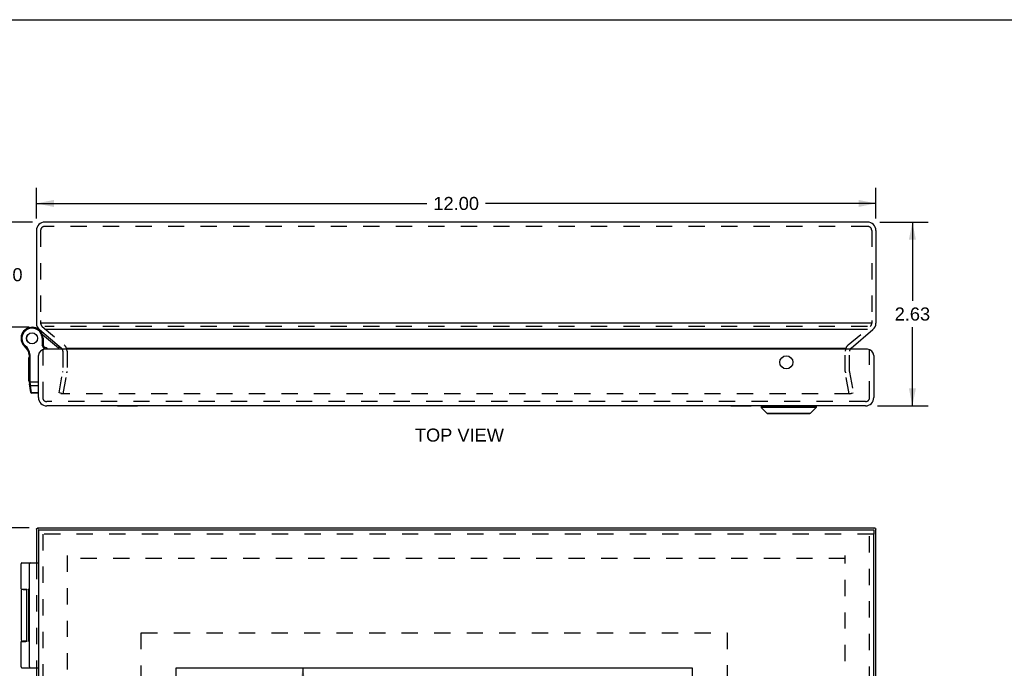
# Model space of a CAD drawing. Header units: inches. Extents: x 0 to 42.3, y 0 to 27.4.
# Tile 6 of 10: x 7.1 to 21.1, y 18.1 to 27.4. Entities that reach past the tile are written whole.
import ezdxf

# ---------------------------------------------------------------- set-up
doc = ezdxf.new("R2010")
doc.units = ezdxf.units.IN
doc.header["$LTSCALE"] = 2.325389
doc.header["$MEASUREMENT"] = 0
doc.linetypes.add('HIDDEN', pattern=[0.2, 0.1, -0.1])
doc.layers.get('0').update_dxf_attribs({"linetype": 'CONTINUOUS'})
for name, color, linetype in [('DEFAULT_2', 8, 'HIDDEN'), ('DIMENSIONS', 7, 'CONTINUOUS'), ('DOOR_ASSEMBLY', 7, 'CONTINUOUS')]:
    doc.layers.add(name, color=color, linetype=linetype)
doc.styles.get("Standard").update_dxf_attribs({"font": 'arial.ttf'})
doc.dimstyles.new('DIMSTYLE_1', dxfattribs={"dimtxt": 0.186528, "dimasz": 0.248705, "dimexe": 0.09, "dimexo": 0.07, "dimgap": 0.0375, "dimtad": 0, "dimtih": 1, "dimtoh": 1, "dimzin": 4, "dimdsep": 46, "dimtxsty": 'Standard', "dimblk": '_FILLED', "dimblk1": '_FILLED', "dimblk2": '_FILLED', "dimcen": 0.09, "dimazin": 1, "dimtfac": 1, "dimtdec": 3, "dimtofl": 0, "dimtmove": 0, "dimatfit": 3, "dimldrblk": '_FILLED', "dimfxl": 0, "dimtolj": 1, "dimtzin": 4, "dimarcsym": 0})
doc.dimstyles.new('DIMSTYLE_3', dxfattribs={"dimtxt": 0.211399, "dimasz": 0.248705, "dimexe": 0.09, "dimexo": 0.07, "dimgap": 0.0425, "dimtad": 0, "dimtih": 1, "dimtoh": 1, "dimzin": 4, "dimdsep": 46, "dimtxsty": 'Standard', "dimblk": '_FILLED', "dimblk1": '_FILLED', "dimblk2": '_FILLED', "dimcen": 0.09, "dimazin": 1, "dimtfac": 1, "dimtdec": 3, "dimtofl": 0, "dimtmove": 0, "dimatfit": 3, "dimldrblk": '_FILLED', "dimfxl": 0, "dimtolj": 1, "dimtzin": 4, "dimarcsym": 0})

# ---------------------------------------------------------------- blocks, each defined once
blk = doc.blocks.new('_FILLED')
at = {"color": 0, "linetype": 'ByBlock'}
blk.add_solid([(0, 0), (-1, 0.2), (-1, -0.2)], dxfattribs=at)
blk = doc.blocks.new('*D6')
at = {"layer": 'DIMENSIONS', "color": 2, "linetype": 'Continuous'}
for p, q in [((7.2, 20.097), (6.38, 20.097)), ((6.604, 20.097), (6.604, 13.808)), ((6.604, 7.097), (6.604, 13.386)), ((7.2, 7.097), (6.38, 7.097))]:
    blk.add_line(p, q, dxfattribs=at)
at = {"layer": 'DIMENSIONS', "color": 2, "linetype": 'Continuous', "xscale": 0.2487046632, "yscale": 0.2487046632, "zscale": 0.2487046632}
for p, rotation in [((6.604, 20.097), 90), ((6.604, 7.097), 270)]:
    blk.add_blockref('_FILLED', p, dxfattribs=dict(at, rotation=rotation))
at = {"layer": 'DIMENSIONS', "color": 2, "linetype": 'Continuous', "insert": (6.604, 13.703), "char_height": 0.2114, "width": 0.73872, "attachment_point": 2, "line_spacing_factor": 0.9}
blk.add_mtext('13.00', dxfattribs=at)
blk = doc.blocks.new('*D7')
at = {"layer": 'DIMENSIONS', "color": 2, "linetype": 'Continuous'}
for p, q in [((11.112, 18.097), (11.112, 14.127)), ((11.112, 9.097), (11.112, 13.194))]:
    blk.add_line(p, q, dxfattribs=at)
at = {"layer": 'DIMENSIONS', "color": 2, "linetype": 'Continuous', "xscale": 0.2487046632, "yscale": 0.2487046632, "zscale": 0.2487046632}
for p, rotation in [((11.112, 18.097), 90), ((11.112, 9.097), 270)]:
    blk.add_blockref('_FILLED', p, dxfattribs=dict(at, rotation=rotation))
at = {"layer": 'DIMENSIONS', "color": 2, "linetype": 'Continuous', "insert": (11.112, 14.033), "char_height": 0.1865, "width": 1.1268, "attachment_point": 2, "line_spacing_factor": 0.9}
blk.add_mtext('9.00\\PVIEWING\\PAREA', dxfattribs=at)
blk = doc.blocks.new('*D9')
at = {"layer": 'DIMENSIONS', "color": 2, "linetype": 'Continuous'}
for p, q in [((19.359, 24.465), (20.05, 24.465)), ((19.826, 24.465), (19.826, 23.339)), ((19.826, 21.839), (19.826, 22.965)), ((19.328, 21.839), (20.05, 21.839))]:
    blk.add_line(p, q, dxfattribs=at)
at = {"layer": 'DIMENSIONS', "color": 2, "linetype": 'Continuous', "xscale": 0.2487046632, "yscale": 0.2487046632, "zscale": 0.2487046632}
for p, rotation in [((19.826, 24.465), 90), ((19.826, 21.839), 270)]:
    blk.add_blockref('_FILLED', p, dxfattribs=dict(at, rotation=rotation))
at = {"layer": 'DIMENSIONS', "color": 2, "linetype": 'Continuous', "insert": (19.826, 23.245), "char_height": 0.1865, "width": 0.50689, "attachment_point": 2, "line_spacing_factor": 0.9}
blk.add_mtext('2.63', dxfattribs=at)
blk = doc.blocks.new('*D15')
at = {"layer": 'DIMENSIONS', "color": 2, "linetype": 'Continuous'}
for p, q in [((7.251, 24.465), (6.629, 24.465)), ((6.853, 24.465), (6.853, 23.901)), ((6.853, 22.964), (6.853, 23.528)), ((7.203, 22.964), (6.629, 22.964))]:
    blk.add_line(p, q, dxfattribs=at)
at = {"layer": 'DIMENSIONS', "color": 2, "linetype": 'Continuous', "xscale": 0.2487046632, "yscale": 0.2487046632, "zscale": 0.2487046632}
for p, rotation in [((6.853, 24.465), 90), ((6.853, 22.964), 270)]:
    blk.add_blockref('_FILLED', p, dxfattribs=dict(at, rotation=rotation))
at = {"layer": 'DIMENSIONS', "color": 2, "linetype": 'Continuous', "insert": (6.853, 23.807), "char_height": 0.1865, "width": 0.50689, "attachment_point": 2, "line_spacing_factor": 0.9}
blk.add_mtext('1.50', dxfattribs=at)
blk = doc.blocks.new('*D16')
at = {"layer": 'DIMENSIONS', "color": 2, "linetype": 'Continuous'}
for p, q in [((7.305, 24.519), (7.305, 24.956)), ((19.305, 24.519), (19.305, 24.956)), ((7.305, 24.732), (12.886, 24.732)), ((19.305, 24.732), (13.724, 24.732))]:
    blk.add_line(p, q, dxfattribs=at)
at = {"layer": 'DIMENSIONS', "color": 2, "linetype": 'Continuous', "xscale": 0.2487046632, "yscale": 0.2487046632, "zscale": 0.2487046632, "rotation": 180}
blk.add_blockref('_FILLED', (7.305, 24.732), dxfattribs=at)
at = {"layer": 'DIMENSIONS', "color": 2, "linetype": 'Continuous', "xscale": 0.2487046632, "yscale": 0.2487046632, "zscale": 0.2487046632}
blk.add_blockref('_FILLED', (19.305, 24.732), dxfattribs=at)
at = {"layer": 'DIMENSIONS', "color": 2, "linetype": 'Continuous', "insert": (13.305, 24.825), "char_height": 0.1865, "width": 0.65181, "attachment_point": 2, "line_spacing_factor": 0.9}
blk.add_mtext('12.00', dxfattribs=at)

msp = doc.modelspace()

# ---------------------------------------------------------------- linework, layer by layer
at = {"color": 7, "linetype": 'Continuous'}
for p, q in [((0, 27.3575), (42.2798, 27.3575)), ((7.3733, 20.0922), (7.3217, 20.0922)), ((7.3649, 20.097), (7.3649, 20.0922)), ((7.3741, 20.097), (7.3741, 20.0922)), ((19.2356, 20.097), (19.2356, 20.0922)), ((19.288, 20.0922), (19.2365, 20.0922)), ((19.2449, 20.097), (19.2449, 20.0922))]:
    msp.add_line(p, q, dxfattribs=at)
at = {"color": 3, "linetype": 'Continuous'}
for p, q in [((19.1849, 24.4646), (7.4249, 24.4646)), ((7.3049, 24.3446), (7.3049, 23.0206)), ((19.3049, 24.3446), (19.3049, 23.0206)), ((19.2356, 23.0206), (7.3741, 23.0206)), ((7.3477, 22.9286), (7.6611, 22.6657)), ((19.184, 22.9286), (7.4258, 22.9286)), ((18.9486, 22.6657), (19.262, 22.9286)), ((7.7344, 22.6657), (18.8754, 22.6657)), ((7.3049, 20.076), (7.3049, 19.597)), ((7.3649, 20.097), (19.2449, 20.097)), ((19.3049, 7.118), (19.3049, 20.076)), ((7.3049, 18.097), (7.3049, 9.097))]:
    msp.add_line(p, q, dxfattribs=at)
for points in [[(7.3049, 20.076), (7.3049, 20.0761), (7.3049, 20.0762), (7.305, 20.0763), (7.305, 20.0763), (7.3051, 20.0764), (7.3053, 20.0765)], [(7.3053, 20.0765), (7.3055, 20.0768), (7.3057, 20.0772), (7.306, 20.0775), (7.3063, 20.0779), (7.3066, 20.0783), (7.307, 20.0786)], [(7.307, 20.0786), (7.3074, 20.0793), (7.3078, 20.0799), (7.3083, 20.0806), (7.3088, 20.0812), (7.3093, 20.0819), (7.3099, 20.0825)], [(7.3099, 20.0825), (7.3103, 20.0833), (7.3108, 20.0841), (7.3113, 20.0848), (7.3118, 20.0856), (7.3124, 20.0863), (7.3129, 20.0871)], [(7.3129, 20.0871), (7.3138, 20.0883), (7.3147, 20.0894), (7.3158, 20.0903), (7.3171, 20.0911), (7.3184, 20.0917), (7.3199, 20.092), (7.3214, 20.0922), (7.3217, 20.0922)], [(7.3217, 20.0922), (7.3231, 20.0921), (7.3248, 20.0918), (7.3265, 20.0913), (7.3282, 20.0906), (7.3298, 20.0897), (7.3314, 20.0887), (7.333, 20.0875)], [(19.288, 20.0922), (19.2866, 20.0921), (19.285, 20.0918), (19.2832, 20.0913), (19.2815, 20.0906), (19.2799, 20.0897), (19.2783, 20.0887), (19.2768, 20.0875)], [(19.2968, 20.0871), (19.296, 20.0883), (19.295, 20.0894), (19.2939, 20.0903), (19.2927, 20.0911), (19.2913, 20.0917), (19.2898, 20.092), (19.2883, 20.0922), (19.288, 20.0922)], [(19.2968, 20.0871), (19.2981, 20.0851), (19.2994, 20.0832), (19.3005, 20.0816), (19.3016, 20.0801), (19.3026, 20.0789), (19.3034, 20.0778), (19.304, 20.077), (19.3045, 20.0765), (19.3048, 20.0761), (19.3049, 20.076)]]:
    msp.add_lwpolyline(points, dxfattribs=at)
for centre, radius, start, end in [((7.4249, 24.3446), 0.12, 90, 180), ((19.1849, 24.3446), 0.12, 0, 90), ((7.5235, 24.3442), 0.1586, 179.86634, 180), ((19.0863, 24.3442), 0.1586, 0, 0.13366), ((7.4249, 23.0206), 0.12, 180, 230), ((19.1849, 23.0206), 0.12, 310, 360), ((7.6225, 22.6197), 0.06, 29.62245, 50), ((18.9872, 22.6197), 0.06, 130, 150.37755)]:
    msp.add_arc(centre, radius, start, end, dxfattribs=at)
at = {"layer": 'DEFAULT_2', "color": 8, "linetype": 'HIDDEN'}
for p, q in [((19.1849, 24.4046), (7.4249, 24.4046)), ((7.3649, 24.3446), (7.3649, 24.3442)), ((7.3649, 24.3442), (7.3649, 23.0604)), ((19.2449, 24.3446), (19.2449, 24.3442)), ((19.2449, 24.3442), (19.2449, 23.0604)), ((7.3649, 23.0604), (7.3649, 23.0206)), ((7.3863, 22.9746), (7.6997, 22.7117)), ((19.184, 22.9746), (7.4258, 22.9746)), ((18.9101, 22.7117), (19.2234, 22.9746)), ((19.2449, 23.0604), (19.2449, 23.0206)), ((7.6825, 22.6197), (7.6825, 22.331)), ((7.7425, 22.6197), (7.7425, 22.331)), ((18.8672, 22.331), (18.8672, 22.6197)), ((18.9272, 22.331), (18.9272, 22.6197)), ((7.6293, 22.0237), (7.6816, 22.3205)), ((7.6884, 22.0133), (7.7407, 22.3101)), ((18.9214, 22.0133), (18.869, 22.3101)), ((18.9281, 22.3205), (18.9805, 22.0237)), ((7.6884, 22.0133), (7.6293, 22.0237)), ((7.6541, 22.0231), (7.6541, 22.0229)), ((18.9456, 22.0133), (7.6641, 22.0133)), ((18.9214, 22.0133), (18.9805, 22.0237)), ((7.3049, 19.597), (7.3049, 18.097)), ((7.7425, 19.7), (7.7425, 7.494)), ((18.8649, 19.6594), (7.7449, 19.6594)), ((18.8672, 7.494), (18.8672, 19.7))]:
    msp.add_line(p, q, dxfattribs=at)
for points in [[(7.6543, 22.0248), (7.6541, 22.0239), (7.6541, 22.0231)], [(7.6541, 22.0229), (7.6542, 22.022), (7.6544, 22.021), (7.6546, 22.0201), (7.6549, 22.0192)], [(7.6549, 22.0192), (7.6554, 22.0184), (7.6559, 22.0176), (7.6565, 22.0168), (7.6571, 22.0161), (7.6578, 22.0155), (7.6586, 22.0149), (7.6595, 22.0144), (7.6603, 22.014), (7.6613, 22.0137)], [(7.6641, 22.0133), (7.6631, 22.0133), (7.6622, 22.0135), (7.6613, 22.0137)], [(18.9548, 22.0192), (18.9544, 22.0184), (18.9539, 22.0176), (18.9533, 22.0168), (18.9526, 22.0161), (18.9519, 22.0155), (18.9511, 22.0149), (18.9503, 22.0144), (18.9494, 22.014), (18.9485, 22.0137), (18.9475, 22.0135), (18.9466, 22.0133), (18.9456, 22.0133)], [(18.9556, 22.0231), (18.9556, 22.0229), (18.9555, 22.022), (18.9554, 22.021), (18.9551, 22.0201), (18.9548, 22.0192)], [(18.9555, 22.0248), (18.9556, 22.0239), (18.9556, 22.0231)]]:
    msp.add_lwpolyline(points, dxfattribs=at)
for centre, radius, start, end in [((7.4249, 24.3446), 0.06, 90, 180), ((19.1849, 24.3446), 0.06, 0, 90), ((7.4249, 23.0206), 0.06, 180, 230), ((19.1849, 23.0206), 0.06, 310, 360), ((7.6225, 22.6197), 0.12, 0, 50), ((18.9872, 22.6197), 0.12, 130, 180), ((7.6225, 22.6197), 0.06, 0, 29.62245), ((18.9872, 22.6197), 0.06, 150.37755, 180), ((7.6225, 22.331), 0.06, 350, 360), ((7.6225, 22.331), 0.12, 350, 360), ((18.9872, 22.331), 0.12, 180, 190), ((18.9872, 22.331), 0.06, 180, 190)]:
    msp.add_arc(centre, radius, start, end, dxfattribs=at)
at = {"layer": 'DOOR_ASSEMBLY', "color": 7, "linetype": 'Continuous'}
for p, q in [((7.2998, 22.9511), (7.2994, 22.9512)), ((7.3663, 22.9012), (7.3721, 22.9082)), ((7.3865, 22.8046), (7.3865, 22.7064)), ((7.3995, 22.8046), (7.3865, 22.8046)), ((7.618, 22.6627), (7.3921, 22.8522)), ((7.3995, 22.8046), (7.3995, 22.7096)), ((7.106, 22.7252), (7.1172, 22.7318)), ((7.106, 22.7252), (7.1172, 22.7317)), ((7.106, 22.7252), (7.106, 22.7252)), ((7.1172, 22.7317), (7.1172, 22.7318)), ((7.1359, 22.6892), (7.1444, 22.699)), ((7.3995, 22.7096), (7.3865, 22.7064)), ((7.4164, 22.649), (7.3865, 22.7064)), ((7.4308, 22.6494), (7.3995, 22.7096)), ((7.618, 22.6627), (7.6372, 22.6857)), ((7.1943, 22.1899), (7.1943, 22.5303)), ((7.2043, 22.5303), (7.1943, 22.5303)), ((7.2043, 22.5219), (7.1943, 22.5219)), ((7.2028, 22.5685), (7.2157, 22.5705)), ((7.2043, 22.1728), (7.2043, 22.5493)), ((7.2043, 22.5493), (7.2173, 22.5493)), ((7.2173, 22.1696), (7.2173, 22.5493)), ((7.2043, 22.47), (7.1943, 22.47)), ((7.2043, 22.4616), (7.1943, 22.4616)), ((7.2043, 22.3916), (7.1943, 22.3916)), ((7.2043, 22.1901), (7.1943, 22.1901)), ((7.2043, 22.1899), (7.1943, 22.1899)), ((7.2043, 22.1847), (7.3343, 22.1847)), ((7.2228, 22.0323), (7.2055, 22.1555)), ((7.2141, 22.1697), (7.2145, 22.1697)), ((7.2145, 22.1697), (7.2149, 22.1697)), ((7.2156, 22.1697), (7.216, 22.1697)), ((7.216, 22.1697), (7.2165, 22.1697)), ((7.2165, 22.1697), (7.2169, 22.1696)), ((7.2169, 22.1696), (7.2173, 22.1696)), ((7.2173, 22.1684), (7.2173, 22.1696)), ((7.2173, 22.1671), (7.2173, 22.1684)), ((7.2174, 22.1658), (7.2173, 22.1671)), ((7.2174, 22.1645), (7.2174, 22.1658)), ((7.2174, 22.1633), (7.2174, 22.1645)), ((7.2175, 22.162), (7.2174, 22.1633)), ((7.2175, 22.1608), (7.2175, 22.162)), ((7.2176, 22.1596), (7.2175, 22.1608)), ((7.2177, 22.1583), (7.2176, 22.1596)), ((7.2178, 22.1571), (7.2177, 22.1583)), ((7.2179, 22.1559), (7.2178, 22.1571)), ((7.2179, 22.1547), (7.2179, 22.1559)), ((7.2181, 22.1535), (7.2179, 22.1547)), ((7.2182, 22.1524), (7.2181, 22.1535)), ((7.2183, 22.1512), (7.2182, 22.1524)), ((7.2184, 22.1501), (7.2183, 22.1512)), ((7.2208, 22.1288), (7.2184, 22.1501)), ((7.2349, 22.0277), (7.2208, 22.1288)), ((7.2208, 22.1288), (7.3343, 22.1288)), ((7.2356, 22.0211), (7.2349, 22.0277)), ((7.3343, 22.0277), (7.2349, 22.0277)), ((7.3343, 22.0211), (7.2356, 22.0211)), ((8.4624, 21.8344), (8.4624, 21.8394)), ((8.7511, 21.8344), (8.4624, 21.8344)), ((8.5346, 21.8344), (8.5346, 21.8394)), ((8.6789, 21.8344), (8.6789, 21.8394)), ((8.7511, 21.8344), (8.7511, 21.8394)), ((17.2324, 21.8344), (17.2324, 21.8394)), ((17.5211, 21.8344), (17.2324, 21.8344)), ((17.3046, 21.8344), (17.3046, 21.8394)), ((17.4489, 21.8344), (17.4489, 21.8394)), ((17.5211, 21.8344), (17.5211, 21.8394)), ((17.6623, 21.8363), (18.4504, 21.8363)), ((17.6623, 21.8363), (17.6623, 21.8176)), ((18.4504, 21.8176), (17.6623, 21.8176)), ((17.6623, 21.8176), (17.7454, 21.7345)), ((18.4504, 21.8176), (18.3672, 21.7345)), ((18.4504, 21.8363), (18.4504, 21.8176)), ((17.7454, 21.7345), (18.3672, 21.7345)), ((17.7504, 21.7324), (18.3622, 21.7324)), ((7.3343, 20.067), (7.3343, 20.007)), ((19.2743, 20.067), (19.2743, 20.007)), ((7.0845, 19.222), (7.0845, 19.584)), ((7.0975, 19.597), (7.3343, 19.597)), ((7.2043, 18.11), (7.2043, 19.584)), ((7.0845, 19.187), (7.0845, 18.507)), ((7.1145, 19.217), (7.1684, 19.217)), ((7.164, 19.2205), (7.164, 19.217)), ((7.17, 18.482), (7.17, 19.212)), ((7.1943, 18.4738), (7.1943, 19.223)), ((7.2043, 19.223), (7.1943, 19.223)), ((7.2043, 19.2176), (7.1943, 19.2176)), ((7.2043, 19.1196), (7.1943, 19.1196)), ((7.2043, 18.9716), (7.1943, 18.9716)), ((7.2043, 18.7366), (7.1943, 18.7366)), ((7.2043, 18.7221), (7.1943, 18.7221)), ((7.0845, 18.11), (7.0845, 18.472)), ((7.0845, 18.472), (7.1544, 18.472)), ((7.1684, 18.477), (7.1145, 18.477)), ((7.164, 18.477), (7.164, 18.4735)), ((7.2043, 18.4738), (7.1943, 18.4738)), ((7.0975, 18.097), (7.3343, 18.097))]:
    msp.add_line(p, q, dxfattribs=at)
at = {"layer": 'DOOR_ASSEMBLY', "color": 3, "linetype": 'Continuous'}
for p, q in [((7.3343, 21.9594), (7.3343, 22.5594)), ((19.1843, 22.6494), (7.4243, 22.6494)), ((19.2743, 22.5594), (19.2743, 21.9594)), ((19.1543, 21.8394), (7.4543, 21.8394)), ((7.3343, 20.067), (19.2743, 20.067)), ((7.3343, 20.007), (7.3343, 7.187)), ((19.2743, 7.187), (19.2743, 20.007)), ((9.3043, 9.097), (9.3043, 18.097)), ((9.3043, 18.097), (16.6793, 18.097)), ((16.6793, 18.097), (16.6793, 9.097))]:
    msp.add_line(p, q, dxfattribs=at)
at = {"layer": 'DOOR_ASSEMBLY', "color": 8, "linetype": 'HIDDEN'}
for p, q in [((7.3943, 22.6494), (7.3943, 21.9594)), ((19.2143, 21.9594), (19.2143, 22.6494)), ((19.1543, 21.8994), (7.4543, 21.8994)), ((19.2743, 20.007), (7.3343, 20.007)), ((7.3943, 20.007), (7.3943, 7.187)), ((19.2143, 7.187), (19.2143, 20.007)), ((8.8043, 8.597), (8.8043, 18.597)), ((8.8043, 18.597), (17.1793, 18.597)), ((17.1793, 18.597), (17.1793, 8.597))]:
    msp.add_line(p, q, dxfattribs=at)
at = {"layer": 'DOOR_ASSEMBLY', "color": 7, "linetype": 'Continuous'}
for points in [[(7.2043, 22.1728), (7.2043, 22.1727), (7.2043, 22.1727), (7.2043, 22.1726), (7.2043, 22.1726), (7.2044, 22.1725), (7.2044, 22.1725), (7.2044, 22.1724), (7.2044, 22.1724), (7.2045, 22.1723), (7.2045, 22.1723), (7.2045, 22.1722), (7.2046, 22.1722), (7.2046, 22.1721), (7.2047, 22.1721), (7.2047, 22.172), (7.2048, 22.172), (7.2048, 22.1719), (7.2049, 22.1719), (7.205, 22.1718), (7.205, 22.1718), (7.2051, 22.1717), (7.2052, 22.1717), (7.2053, 22.1716), (7.2054, 22.1716), (7.2054, 22.1715), (7.2055, 22.1715), (7.2056, 22.1714), (7.2057, 22.1714), (7.2058, 22.1713), (7.2059, 22.1713), (7.206, 22.1712), (7.2061, 22.1712), (7.2062, 22.1711), (7.2064, 22.1711), (7.2065, 22.171), (7.2066, 22.171), (7.2067, 22.171), (7.2069, 22.1709), (7.207, 22.1709), (7.2071, 22.1708), (7.2073, 22.1708), (7.2074, 22.1708), (7.2075, 22.1707), (7.2077, 22.1707), (7.2078, 22.1706), (7.208, 22.1706), (7.2081, 22.1706), (7.2083, 22.1705), (7.2084, 22.1705), (7.2086, 22.1705), (7.2088, 22.1704), (7.2089, 22.1704), (7.2091, 22.1704), (7.2093, 22.1703), (7.2094, 22.1703), (7.2096, 22.1703), (7.2098, 22.1702), (7.21, 22.1702), (7.2101, 22.1702), (7.2103, 22.1701), (7.2105, 22.1701), (7.2107, 22.1701), (7.2109, 22.1701), (7.2111, 22.17), (7.2113, 22.17), (7.2115, 22.17), (7.2117, 22.17), (7.2118, 22.1699), (7.212, 22.1699), (7.2122, 22.1699), (7.2124, 22.1699), (7.2126, 22.1699), (7.2129, 22.1698), (7.2131, 22.1698), (7.2133, 22.1698), (7.2135, 22.1698), (7.2137, 22.1698), (7.2141, 22.1697)], [(7.2055, 22.1555), (7.2055, 22.1553), (7.2056, 22.1552), (7.2056, 22.1551), (7.2056, 22.155), (7.2057, 22.1549), (7.2057, 22.1548), (7.2057, 22.1547), (7.2058, 22.1545), (7.2058, 22.1544), (7.2059, 22.1543), (7.2059, 22.1542), (7.206, 22.1541), (7.206, 22.154), (7.2061, 22.1539), (7.2062, 22.1538), (7.2062, 22.1537), (7.2063, 22.1536), (7.2064, 22.1535), (7.2065, 22.1534), (7.2066, 22.1533), (7.2066, 22.1532), (7.2067, 22.1531), (7.2068, 22.153), (7.2069, 22.1529), (7.207, 22.1528), (7.2071, 22.1527), (7.2072, 22.1526), (7.2073, 22.1525), (7.2074, 22.1524), (7.2076, 22.1523), (7.2077, 22.1522), (7.2078, 22.1521), (7.2079, 22.152), (7.2081, 22.152), (7.2082, 22.1519), (7.2083, 22.1518), (7.2084, 22.1517), (7.2086, 22.1516), (7.2087, 22.1516), (7.2089, 22.1515), (7.209, 22.1514), (7.2092, 22.1513), (7.2093, 22.1513), (7.2095, 22.1512), (7.2096, 22.1511), (7.2098, 22.1511), (7.2099, 22.151), (7.2101, 22.1509), (7.2103, 22.1509), (7.2104, 22.1508), (7.2106, 22.1508), (7.2108, 22.1507), (7.211, 22.1507), (7.2111, 22.1506), (7.2113, 22.1506), (7.2115, 22.1505), (7.2117, 22.1505), (7.2119, 22.1504), (7.212, 22.1504), (7.2122, 22.1503), (7.2124, 22.1503), (7.2126, 22.1503), (7.2128, 22.1502), (7.213, 22.1502), (7.2132, 22.1502), (7.2134, 22.1501), (7.2136, 22.1501), (7.2138, 22.1501), (7.214, 22.1501), (7.2142, 22.15), (7.2144, 22.15), (7.2146, 22.15), (7.2148, 22.15), (7.215, 22.15), (7.2152, 22.15), (7.2154, 22.15), (7.2156, 22.15), (7.2158, 22.15), (7.2161, 22.15), (7.2163, 22.15), (7.2165, 22.15), (7.2167, 22.15), (7.2169, 22.15), (7.2171, 22.15), (7.2173, 22.15), (7.2175, 22.15), (7.2178, 22.15), (7.218, 22.15), (7.2182, 22.15), (7.2184, 22.1501)], [(7.2079, 22.1386), (7.2079, 22.1384), (7.2079, 22.1382), (7.208, 22.1381), (7.208, 22.1379), (7.2081, 22.1377), (7.2081, 22.1375), (7.2082, 22.1373), (7.2082, 22.1371), (7.2083, 22.1369), (7.2083, 22.1367), (7.2084, 22.1365), (7.2085, 22.1364), (7.2085, 22.1362), (7.2086, 22.136), (7.2087, 22.1358), (7.2088, 22.1356), (7.2089, 22.1355), (7.2089, 22.1353), (7.209, 22.1351), (7.2091, 22.1349), (7.2092, 22.1348), (7.2093, 22.1346), (7.2094, 22.1344), (7.2095, 22.1343), (7.2097, 22.1341), (7.2098, 22.1339), (7.2099, 22.1338), (7.21, 22.1336), (7.2101, 22.1335), (7.2103, 22.1333), (7.2104, 22.1331), (7.2105, 22.133), (7.2107, 22.1328), (7.2108, 22.1327), (7.2109, 22.1326), (7.2111, 22.1324), (7.2112, 22.1323), (7.2114, 22.1321), (7.2115, 22.132), (7.2117, 22.1319), (7.2118, 22.1317), (7.212, 22.1316), (7.2122, 22.1315), (7.2123, 22.1314), (7.2125, 22.1312), (7.2127, 22.1311), (7.2128, 22.131), (7.213, 22.1309), (7.2132, 22.1308), (7.2134, 22.1307), (7.2135, 22.1306), (7.2137, 22.1305), (7.2139, 22.1304), (7.2141, 22.1303), (7.2143, 22.1302), (7.2145, 22.1301), (7.2147, 22.13), (7.2149, 22.1299), (7.2151, 22.1298), (7.2153, 22.1297), (7.2155, 22.1297), (7.2157, 22.1296), (7.2159, 22.1295), (7.2161, 22.1295), (7.2163, 22.1294), (7.2165, 22.1293), (7.2167, 22.1293), (7.2169, 22.1292), (7.2171, 22.1292), (7.2173, 22.1291), (7.2175, 22.1291), (7.2177, 22.129), (7.2179, 22.129), (7.2182, 22.129), (7.2184, 22.1289), (7.2186, 22.1289), (7.2188, 22.1289), (7.219, 22.1289), (7.2192, 22.1288), (7.2194, 22.1288), (7.2197, 22.1288), (7.2199, 22.1288), (7.2201, 22.1288), (7.2203, 22.1288), (7.2205, 22.1288), (7.2208, 22.1288)], [(7.2149, 22.1697), (7.2152, 22.1697), (7.2156, 22.1697)], [(7.222, 22.0375), (7.2221, 22.0373), (7.2221, 22.0371), (7.2221, 22.0369), (7.2222, 22.0367), (7.2222, 22.0365), (7.2223, 22.0364), (7.2223, 22.0362), (7.2224, 22.036), (7.2224, 22.0358), (7.2225, 22.0356), (7.2225, 22.0354), (7.2226, 22.0352), (7.2227, 22.0351), (7.2228, 22.0349), (7.2228, 22.0347), (7.2229, 22.0345), (7.223, 22.0343), (7.2231, 22.0342), (7.2232, 22.034), (7.2233, 22.0338), (7.2234, 22.0336), (7.2235, 22.0335), (7.2236, 22.0333), (7.2237, 22.0331), (7.2238, 22.033), (7.2239, 22.0328), (7.224, 22.0326), (7.2242, 22.0325), (7.2243, 22.0323), (7.2244, 22.0322), (7.2245, 22.032), (7.2247, 22.0319), (7.2248, 22.0317), (7.2249, 22.0316), (7.2251, 22.0314), (7.2252, 22.0313), (7.2254, 22.0311), (7.2255, 22.031), (7.2257, 22.0309), (7.2258, 22.0307), (7.226, 22.0306), (7.2261, 22.0305), (7.2263, 22.0303), (7.2265, 22.0302), (7.2266, 22.0301), (7.2268, 22.03), (7.227, 22.0299), (7.2272, 22.0298), (7.2273, 22.0296), (7.2275, 22.0295), (7.2277, 22.0294), (7.2279, 22.0293), (7.2281, 22.0292), (7.2282, 22.0291), (7.2284, 22.029), (7.2286, 22.029), (7.2288, 22.0289), (7.229, 22.0288), (7.2292, 22.0287), (7.2294, 22.0286), (7.2296, 22.0285), (7.2298, 22.0285), (7.23, 22.0284), (7.2302, 22.0283), (7.2304, 22.0283), (7.2306, 22.0282), (7.2308, 22.0282), (7.231, 22.0281), (7.2312, 22.028), (7.2314, 22.028), (7.2317, 22.028), (7.2319, 22.0279), (7.2321, 22.0279), (7.2323, 22.0278), (7.2325, 22.0278), (7.2327, 22.0278), (7.2329, 22.0278), (7.2332, 22.0277), (7.2334, 22.0277), (7.2336, 22.0277), (7.2338, 22.0277), (7.234, 22.0277), (7.2342, 22.0277), (7.2345, 22.0277), (7.2347, 22.0277), (7.2349, 22.0277)], [(7.0845, 19.222), (7.1544, 19.222), (7.155, 19.222), (7.1555, 19.222), (7.1561, 19.222), (7.1567, 19.2219), (7.1572, 19.2219), (7.1578, 19.2219), (7.1583, 19.2218), (7.1587, 19.2218), (7.1592, 19.2217), (7.1596, 19.2217), (7.1601, 19.2216), (7.1605, 19.2215), (7.1608, 19.2214), (7.1612, 19.2214), (7.1616, 19.2213), (7.1619, 19.2212), (7.1622, 19.2211), (7.1625, 19.221), (7.1628, 19.2209), (7.1631, 19.2208), (7.1634, 19.2207), (7.1637, 19.2206), (7.1639, 19.2205), (7.1642, 19.2204), (7.1644, 19.2203), (7.1646, 19.2202), (7.1649, 19.2201), (7.1651, 19.22), (7.1653, 19.2199), (7.1655, 19.2197), (7.1657, 19.2196), (7.1658, 19.2195), (7.166, 19.2194), (7.1662, 19.2193), (7.1664, 19.2192), (7.1665, 19.219), (7.1667, 19.2189), (7.1668, 19.2188), (7.167, 19.2187), (7.1671, 19.2185), (7.1672, 19.2184), (7.1674, 19.2183), (7.1675, 19.2182), (7.1676, 19.2181), (7.1677, 19.2179), (7.1678, 19.2178), (7.1679, 19.2177), (7.168, 19.2176), (7.1681, 19.2174), (7.1682, 19.2173), (7.1683, 19.2172), (7.1684, 19.2171), (7.1685, 19.217), (7.1686, 19.2168), (7.1686, 19.2167), (7.1687, 19.2166), (7.1688, 19.2165), (7.1689, 19.2164), (7.1689, 19.2162), (7.169, 19.2161), (7.169, 19.216), (7.1691, 19.2159), (7.1692, 19.2158), (7.1692, 19.2156), (7.1693, 19.2155), (7.1693, 19.2154), (7.1694, 19.2153), (7.1694, 19.2152), (7.1695, 19.2151), (7.1695, 19.215), (7.1695, 19.2148), (7.1696, 19.2147), (7.1696, 19.2146), (7.1696, 19.2145), (7.1697, 19.2144), (7.1697, 19.2143), (7.1697, 19.2142), (7.1698, 19.2141), (7.1698, 19.214), (7.1698, 19.2138), (7.1698, 19.2137), (7.1698, 19.2136), (7.1699, 19.2135), (7.1699, 19.2134), (7.1699, 19.2133), (7.1699, 19.2132), (7.1699, 19.2131), (7.1699, 19.213), (7.17, 19.2129), (7.17, 19.2128), (7.17, 19.2127), (7.17, 19.2126), (7.17, 19.2124), (7.17, 19.2123), (7.17, 19.2122), (7.17, 19.2121), (7.17, 19.212)], [(7.17, 18.482), (7.17, 18.4819), (7.17, 18.4818), (7.17, 18.4817), (7.17, 18.4816), (7.17, 18.4815), (7.17, 18.4814), (7.17, 18.4813), (7.17, 18.4812), (7.1699, 18.4811), (7.1699, 18.481), (7.1699, 18.4808), (7.1699, 18.4807), (7.1699, 18.4806), (7.1699, 18.4805), (7.1698, 18.4804), (7.1698, 18.4803), (7.1698, 18.4802), (7.1698, 18.4801), (7.1698, 18.48), (7.1697, 18.4799), (7.1697, 18.4798), (7.1697, 18.4796), (7.1696, 18.4795), (7.1696, 18.4794), (7.1696, 18.4793), (7.1695, 18.4792), (7.1695, 18.4791), (7.1695, 18.479), (7.1694, 18.4788), (7.1694, 18.4787), (7.1693, 18.4786), (7.1693, 18.4785), (7.1692, 18.4784), (7.1692, 18.4783), (7.1691, 18.4782), (7.169, 18.478), (7.169, 18.4779), (7.1689, 18.4778), (7.1689, 18.4777), (7.1688, 18.4776), (7.1687, 18.4774), (7.1686, 18.4773), (7.1686, 18.4772), (7.1685, 18.4771), (7.1684, 18.477), (7.1683, 18.4768), (7.1682, 18.4767), (7.1681, 18.4766), (7.168, 18.4765), (7.1679, 18.4763), (7.1678, 18.4762), (7.1677, 18.4761), (7.1676, 18.476), (7.1675, 18.4759), (7.1674, 18.4757), (7.1672, 18.4756), (7.1671, 18.4755), (7.167, 18.4754), (7.1668, 18.4752), (7.1667, 18.4751), (7.1665, 18.475), (7.1664, 18.4749), (7.1662, 18.4748), (7.166, 18.4746), (7.1658, 18.4745), (7.1657, 18.4744), (7.1655, 18.4743), (7.1653, 18.4742), (7.1651, 18.4741), (7.1649, 18.4739), (7.1646, 18.4738), (7.1644, 18.4737), (7.1642, 18.4736), (7.1639, 18.4735), (7.1637, 18.4734), (7.1634, 18.4733), (7.1631, 18.4732), (7.1628, 18.4731), (7.1625, 18.473), (7.1622, 18.4729), (7.1619, 18.4728), (7.1616, 18.4728), (7.1612, 18.4727), (7.1608, 18.4726), (7.1605, 18.4725), (7.1601, 18.4724), (7.1596, 18.4724), (7.1592, 18.4723), (7.1587, 18.4723), (7.1583, 18.4722), (7.1578, 18.4722), (7.1572, 18.4721), (7.1567, 18.4721), (7.1561, 18.4721), (7.1555, 18.472), (7.155, 18.472), (7.1544, 18.472)]]:
    msp.add_lwpolyline(points, dxfattribs=at)
for radius in [0.079, 0.078]:
    msp.add_circle((7.242, 22.8046), radius, dxfattribs=at)
at = {"layer": 'DOOR_ASSEMBLY', "color": 3, "linetype": 'Continuous'}
msp.add_circle((18.0243, 22.4614), 0.094, dxfattribs=at)
at = {"layer": 'DOOR_ASSEMBLY', "color": 7, "linetype": 'Continuous'}
for centre, radius, start, end in [((7.242, 22.8046), 0.1575, 0, 210.26499), ((7.242, 22.8046), 0.1445, 0, 210.26499), ((7.205, 22.709), 0.26, 50, 68.622), ((7.242, 22.8046), 0.1575, 210.27865, 232.68689), ((7.2287, 22.7968), 0.1421, 210.26499, 229.20673), ((7.2287, 22.7968), 0.1291, 210.26499, 229.20673), ((7.0052, 22.5378), 0.2, 8.84009, 49.20673), ((7.0052, 22.5378), 0.213, 8.84009, 49.20673), ((7.3424, 22.4824), 0.21, 52.68557, 69.70189), ((7.5569, 22.59), 0.095, 38.72563, 50), ((7.5569, 22.59), 0.125, 28.38861, 50), ((7.0793, 22.5493), 0.125, 0, 8.84009), ((7.0793, 22.5493), 0.138, 0, 8.84009), ((7.3293, 22.1728), 0.125, 180, 187.96175), ((7.2356, 22.0341), 0.013, 187.97573, 270), ((17.6653, 21.8363), 0.00305, 89.99991, 180), ((18.4473, 21.8363), 0.00305, 0, 90.00009), ((17.7504, 21.7395), 0.0071, 225.00001, 270.00001), ((18.3622, 21.7395), 0.0071, 269.99999, 314.99999), ((7.0975, 19.584), 0.013, 90, 180), ((7.2173, 19.584), 0.013, 90, 180), ((7.1145, 19.187), 0.03, 90, 180), ((7.1145, 18.507), 0.03, 180, 270), ((7.0975, 18.11), 0.013, 180, 270), ((7.2173, 18.11), 0.013, 180, 270)]:
    msp.add_arc(centre, radius, start, end, dxfattribs=at)
at = {"layer": 'DOOR_ASSEMBLY', "color": 3, "linetype": 'Continuous'}
for centre, radius, start, end in [((7.4243, 22.5594), 0.09, 90, 180), ((19.1843, 22.5594), 0.09, 0, 90), ((7.4543, 21.9594), 0.12, 180, 270), ((19.1543, 21.9594), 0.12, 270, 360)]:
    msp.add_arc(centre, radius, start, end, dxfattribs=at)
at = {"layer": 'DOOR_ASSEMBLY', "color": 8, "linetype": 'HIDDEN'}
for centre, start, end in [((7.4543, 21.9594), 180, 270), ((19.1543, 21.9594), 270, 360)]:
    msp.add_arc(centre, 0.06, start, end, dxfattribs=at)

# ---------------------------------------------------------------- texts
at = {"layer": 'DIMENSIONS', "color": 2, "linetype": 'Continuous', "insert": (13.351, 21.5151), "char_height": 0.18653, "width": 1.271029, "attachment_point": 2, "line_spacing_factor": 0.9}
msp.add_mtext('TOP VIEW', dxfattribs=at)

# ---------------------------------------------------------------- dimensions: what is measured, and where the dimension line sits
at = {"layer": 'DIMENSIONS', "color": 2, "linetype": 'Continuous'}
dim = msp.add_linear_dim(base=(19.3049, 24.7321), p1=(7.3049, 25.0259), p2=(19.3049, 25.0259), dimstyle='DIMSTYLE_1', dxfattribs=at)
dim.commit()
dim.dimension.update_dxf_attribs({"geometry": '*D16', "text_midpoint": (13.3128, 24.7311), "dimtype": 160})
for base, p1, p2, angle, dimstyle, picture, middle in [((6.8533, 22.9636), (7.3208, 24.4646), (7.2729, 22.9636), 270, 'DIMSTYLE_1', '*D15', (6.8614, 23.713)), ((19.8257, 21.8394), (19.289, 24.4646), (19.2584, 21.8394), 270, 'DIMSTYLE_1', '*D9', (19.8234, 23.151)), ((6.604, 20.097), (7.27, 7.097), (7.27, 20.097), 90, 'DIMSTYLE_3', '*D6', (6.613, 13.5958))]:
    dim = msp.add_linear_dim(base=base, p1=p1, p2=p2, angle=angle, dimstyle=dimstyle, dxfattribs=at)
    dim.commit()
    dim.dimension.update_dxf_attribs({"geometry": picture, "text_midpoint": middle, "dimtype": 160})
dim = msp.add_linear_dim(base=(11.1116, 9.097), p1=(9.3043, 18.097), p2=(9.3043, 9.097), angle=270, text='<>\\PVIEWING\\PAREA', dimstyle='DIMSTYLE_1', dxfattribs=at)
dim.commit()
dim.dimension.update_dxf_attribs({"geometry": '*D7', "text_midpoint": (11.1116, 13.6603), "dimtype": 160})

doc.saveas('drawing.dxf')
